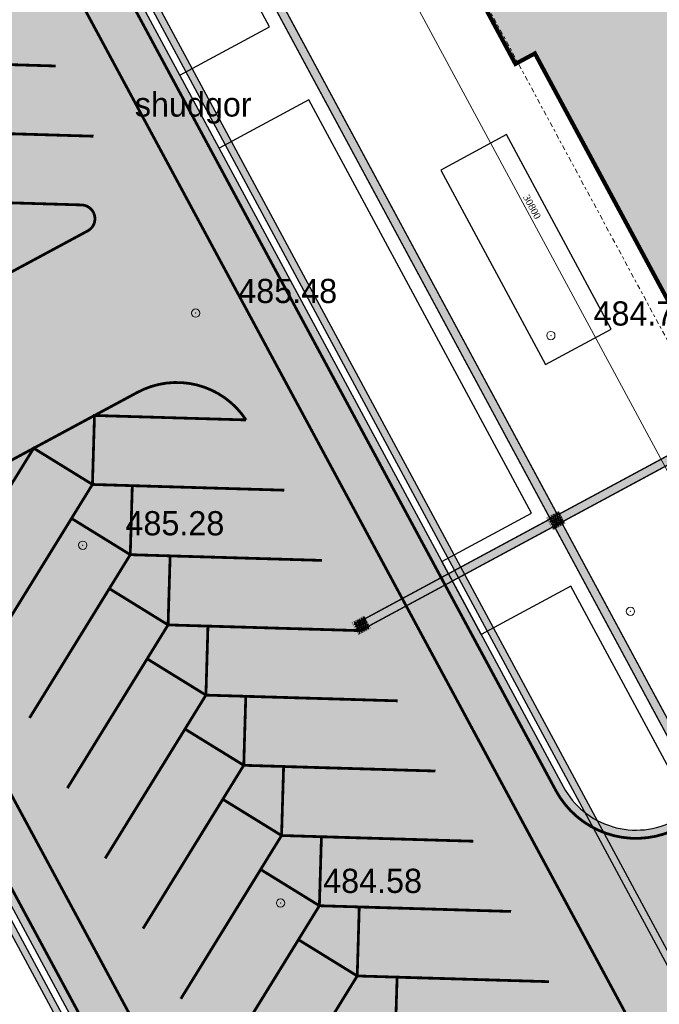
# Model space of a CAD drawing. Extents: x -516234 to 73329, y -4499813 to 47259.
# Tile 33 of 141: x 29627 to 29650, y 36907 to 36943. Entities that reach past the tile are written whole.
import ezdxf

# ---------------------------------------------------------------- set-up
doc = ezdxf.new("R2010")
doc.units = 0
doc.header["$LTSCALE"] = 0.5
doc.header["$MEASUREMENT"] = 0
doc.header["$PDMODE"] = 32
doc.header["$PDSIZE"] = 0.3
for name, pattern in [('ACAD_ISO03W100', [30, 12, -18]), ('Dot & Dashed', [670.277762, 352.777767, -176.388884, 0, -141.111112]), ('РА_КОНТУРЫ', [1.5, 0, -1.5])]:
    doc.linetypes.add(name, pattern=pattern)
for name, color, linetype in [('(002) Рамка', 7, 'Continuous'), ('(004) Точки рельефа', 7, 'Continuous'), ('(007) Здания', 7, 'Continuous'), ('(037) Контуры', 7, 'Continuous'), ('7_газон', 7, 'Continuous'), ('7_лоток', 150, 'Continuous'), ('osi', 252, 'Dot & Dashed'), ('STOYANKA', 7, 'Continuous'), ("YO'LLLLLLLLLLLLLLLLLLLLL", 7, 'Continuous'), ('ТАКТИЛ', 40, 'Continuous')]:
    doc.layers.add(name, color=color, linetype=linetype)
doc.layers.add('раз.нар', color=250, linetype='Continuous', lineweight=20)
doc.styles.add('BM-431', font='bm431.ttf')
doc.styles.add('D-431', font='d431.ttf')
doc.styles.add('seviyorum', font='times.ttf')
doc.dimstyles.new('100$0', dxfattribs={"dimtxt": 250, "dimasz": 200, "dimexe": 200, "dimexo": 200, "dimgap": 100, "dimtad": 1, "dimtxsty": 'seviyorum', "dimblk": 'OBLIQUE', "dimcen": -200, "dimclrd": 256, "dimclre": 256, "dimclrt": 256, "dimadec": 0, "dimazin": 0, "dimtfac": 1, "dimtmove": 0, "dimatfit": 1, "dimldrblk": 'OPEN90', "dimfxl": 1, "dimlwd": -1, "dimlwe": -1, "dimarcsym": 0})

# ---------------------------------------------------------------- blocks, each defined once
blk = doc.blocks.new('9633')
at = {"layer": '(004) Точки рельефа', "lineweight": 0, "style": 'D-431'}
for s, p in [('485.48', (28668.422, 36932.613)), ('484.75', (28681.28, 36931.797)), ('485.28', (28664.338, 36924.203)), ('484.58', (28671.495, 36911.256))]:
    blk.add_text(s, height=0.875, dxfattribs=at).set_placement(p)
at = {"layer": '(037) Контуры', "linetype": 'РА_КОНТУРЫ', "lineweight": 0, "ltscale": 0.5, "style": 'BM-431'}
blk.add_text('shudgor', height=0.875, dxfattribs=at).set_placement((28664.677, 36939.363))
blk = doc.blocks.new('_Oblique')
at = {"color": 0, "linetype": 'ByBlock', "lineweight": -2}
blk.add_line((-0.5, -0.5), (0.5, 0.5), dxfattribs=at)
blk = doc.blocks.new('*D332')
at = {"layer": 'Defpoints', "color": 0, "lineweight": 50, "transparency": 16777216}
for p in [(261332, -13908), (292132, -13908), (292132, -13908)]:
    blk.add_point(p, dxfattribs=at)
at = {"layer": 'раз.нар', "color": 8, "transparency": 16777216}
blk.add_line((261332, -13908), (292132, -13908), dxfattribs=at)
at = {"layer": 'раз.нар', "color": 8, "transparency": 16777216, "xscale": 200, "yscale": 200, "zscale": 200, "rotation": 180}
blk.add_blockref('_Oblique', (261332, -13908), dxfattribs=at)
at = {"layer": 'раз.нар', "color": 8, "transparency": 16777216, "xscale": 200, "yscale": 200, "zscale": 200}
blk.add_blockref('_Oblique', (292132, -13908), dxfattribs=at)
at = {"layer": 'раз.нар', "color": 8, "lineweight": 0, "transparency": 16777216, "insert": (275471, -13681), "char_height": 250, "attachment_point": 5, "style": 'seviyorum'}
blk.add_mtext('30800', dxfattribs=at)
blk = doc.blocks.new('_Open90')
at = {"color": 0, "linetype": 'ByBlock', "lineweight": -2}
for p, q in [((0, 0), (-1, 0)), ((-0.5, 0.5), (0, 0)), ((0, 0), (-0.5, -0.5))]:
    blk.add_line(p, q, dxfattribs=at)
blk = doc.blocks.new('ётактил')
at = {"layer": 'ТАКТИЛ', "lineweight": 30, "ltscale": 2}
h = blk.add_hatch(color=40, dxfattribs=at)
h.dxf.hatch_style = 1
h.paths.add_polyline_path([(132058.695, 43265.026), (132058.695, 43264.526), (132059.195, 43264.526), (132059.195, 43265.026)])
h = blk.add_hatch(color=1, dxfattribs=at)
h.dxf.hatch_style = 1
edge = h.paths.add_edge_path()
edge.add_arc((132058.743, 43264.99), 0.02, 0, 360)
h = blk.add_hatch(color=1, dxfattribs=at)
h.dxf.hatch_style = 1
edge = h.paths.add_edge_path()
edge.add_arc((132058.743, 43264.901), 0.02, 0, 360)
h = blk.add_hatch(color=1, dxfattribs=at)
h.dxf.hatch_style = 1
edge = h.paths.add_edge_path()
edge.add_arc((132058.789, 43264.944), 0.02, 0, 360)
h = blk.add_hatch(color=1, dxfattribs=at)
h.dxf.hatch_style = 1
edge = h.paths.add_edge_path()
edge.add_arc((132058.84, 43264.99), 0.02, 0, 360)
h = blk.add_hatch(color=1, dxfattribs=at)
h.dxf.hatch_style = 1
edge = h.paths.add_edge_path()
edge.add_arc((132058.84, 43264.901), 0.02, 0, 360)
h = blk.add_hatch(color=1, dxfattribs=at)
h.dxf.hatch_style = 1
edge = h.paths.add_edge_path()
edge.add_arc((132058.886, 43264.944), 0.02, 0, 360)
h = blk.add_hatch(color=1, dxfattribs=at)
h.dxf.hatch_style = 1
edge = h.paths.add_edge_path()
edge.add_arc((132058.929, 43264.99), 0.02, 0, 360)
h = blk.add_hatch(color=1, dxfattribs=at)
h.dxf.hatch_style = 1
edge = h.paths.add_edge_path()
edge.add_arc((132058.929, 43264.901), 0.02, 0, 360)
h = blk.add_hatch(color=1, dxfattribs=at)
h.dxf.hatch_style = 1
edge = h.paths.add_edge_path()
edge.add_arc((132058.976, 43264.944), 0.02, 0, 360)
h = blk.add_hatch(color=1, dxfattribs=at)
h.dxf.hatch_style = 1
edge = h.paths.add_edge_path()
edge.add_arc((132059.026, 43264.99), 0.02, 0, 360)
h = blk.add_hatch(color=1, dxfattribs=at)
h.dxf.hatch_style = 1
edge = h.paths.add_edge_path()
edge.add_arc((132059.026, 43264.901), 0.02, 0, 360)
h = blk.add_hatch(color=1, dxfattribs=at)
h.dxf.hatch_style = 1
edge = h.paths.add_edge_path()
edge.add_arc((132059.072, 43264.944), 0.02, 0, 360)
h = blk.add_hatch(color=1, dxfattribs=at)
h.dxf.hatch_style = 1
edge = h.paths.add_edge_path()
edge.add_arc((132059.105, 43264.99), 0.02, 0, 360)
h = blk.add_hatch(color=1, dxfattribs=at)
h.dxf.hatch_style = 1
edge = h.paths.add_edge_path()
edge.add_arc((132059.105, 43264.901), 0.02, 0, 360)
h = blk.add_hatch(color=1, dxfattribs=at)
h.dxf.hatch_style = 1
edge = h.paths.add_edge_path()
edge.add_arc((132059.151, 43264.944), 0.02, 0, 360)
h = blk.add_hatch(color=1, dxfattribs=at)
h.dxf.hatch_style = 1
edge = h.paths.add_edge_path()
edge.add_arc((132058.743, 43264.812), 0.02, 0, 360)
h = blk.add_hatch(color=1, dxfattribs=at)
h.dxf.hatch_style = 1
edge = h.paths.add_edge_path()
edge.add_arc((132058.743, 43264.728), 0.02, 0, 360)
h = blk.add_hatch(color=1, dxfattribs=at)
h.dxf.hatch_style = 1
edge = h.paths.add_edge_path()
edge.add_arc((132058.743, 43264.633), 0.02, 0, 360)
h = blk.add_hatch(color=1, dxfattribs=at)
h.dxf.hatch_style = 1
edge = h.paths.add_edge_path()
edge.add_arc((132058.789, 43264.855), 0.02, 0, 360)
h = blk.add_hatch(color=1, dxfattribs=at)
h.dxf.hatch_style = 1
edge = h.paths.add_edge_path()
edge.add_arc((132058.789, 43264.767), 0.02, 0, 360)
h = blk.add_hatch(color=1, dxfattribs=at)
h.dxf.hatch_style = 1
edge = h.paths.add_edge_path()
edge.add_arc((132058.789, 43264.682), 0.02, 0, 360)
h = blk.add_hatch(color=1, dxfattribs=at)
h.dxf.hatch_style = 1
edge = h.paths.add_edge_path()
edge.add_arc((132058.789, 43264.587), 0.02, 0, 360)
h = blk.add_hatch(color=1, dxfattribs=at)
h.dxf.hatch_style = 1
edge = h.paths.add_edge_path()
edge.add_arc((132058.84, 43264.812), 0.02, 0, 360)
h = blk.add_hatch(color=1, dxfattribs=at)
h.dxf.hatch_style = 1
edge = h.paths.add_edge_path()
edge.add_arc((132058.84, 43264.728), 0.02, 0, 360)
h = blk.add_hatch(color=1, dxfattribs=at)
h.dxf.hatch_style = 1
edge = h.paths.add_edge_path()
edge.add_arc((132058.84, 43264.633), 0.02, 0, 360)
h = blk.add_hatch(color=1, dxfattribs=at)
h.dxf.hatch_style = 1
edge = h.paths.add_edge_path()
edge.add_arc((132058.886, 43264.855), 0.02, 0, 360)
h = blk.add_hatch(color=1, dxfattribs=at)
h.dxf.hatch_style = 1
edge = h.paths.add_edge_path()
edge.add_arc((132058.886, 43264.767), 0.02, 0, 360)
h = blk.add_hatch(color=1, dxfattribs=at)
h.dxf.hatch_style = 1
edge = h.paths.add_edge_path()
edge.add_arc((132058.886, 43264.682), 0.02, 0, 360)
h = blk.add_hatch(color=1, dxfattribs=at)
h.dxf.hatch_style = 1
edge = h.paths.add_edge_path()
edge.add_arc((132058.886, 43264.587), 0.02, 0, 360)
h = blk.add_hatch(color=1, dxfattribs=at)
h.dxf.hatch_style = 1
edge = h.paths.add_edge_path()
edge.add_arc((132058.929, 43264.812), 0.02, 0, 360)
h = blk.add_hatch(color=1, dxfattribs=at)
h.dxf.hatch_style = 1
edge = h.paths.add_edge_path()
edge.add_arc((132058.929, 43264.728), 0.02, 0, 360)
h = blk.add_hatch(color=1, dxfattribs=at)
h.dxf.hatch_style = 1
edge = h.paths.add_edge_path()
edge.add_arc((132058.929, 43264.633), 0.02, 0, 360)
h = blk.add_hatch(color=1, dxfattribs=at)
h.dxf.hatch_style = 1
edge = h.paths.add_edge_path()
edge.add_arc((132058.976, 43264.855), 0.02, 0, 360)
h = blk.add_hatch(color=1, dxfattribs=at)
h.dxf.hatch_style = 1
edge = h.paths.add_edge_path()
edge.add_arc((132058.976, 43264.767), 0.02, 0, 360)
h = blk.add_hatch(color=1, dxfattribs=at)
h.dxf.hatch_style = 1
edge = h.paths.add_edge_path()
edge.add_arc((132058.976, 43264.682), 0.02, 0, 360)
h = blk.add_hatch(color=1, dxfattribs=at)
h.dxf.hatch_style = 1
edge = h.paths.add_edge_path()
edge.add_arc((132058.976, 43264.587), 0.02, 0, 360)
h = blk.add_hatch(color=1, dxfattribs=at)
h.dxf.hatch_style = 1
edge = h.paths.add_edge_path()
edge.add_arc((132059.026, 43264.812), 0.02, 0, 360)
h = blk.add_hatch(color=1, dxfattribs=at)
h.dxf.hatch_style = 1
edge = h.paths.add_edge_path()
edge.add_arc((132059.026, 43264.728), 0.02, 0, 360)
h = blk.add_hatch(color=1, dxfattribs=at)
h.dxf.hatch_style = 1
edge = h.paths.add_edge_path()
edge.add_arc((132059.026, 43264.633), 0.02, 0, 360)
h = blk.add_hatch(color=1, dxfattribs=at)
h.dxf.hatch_style = 1
edge = h.paths.add_edge_path()
edge.add_arc((132059.072, 43264.855), 0.02, 0, 360)
h = blk.add_hatch(color=1, dxfattribs=at)
h.dxf.hatch_style = 1
edge = h.paths.add_edge_path()
edge.add_arc((132059.072, 43264.767), 0.02, 0, 360)
h = blk.add_hatch(color=1, dxfattribs=at)
h.dxf.hatch_style = 1
edge = h.paths.add_edge_path()
edge.add_arc((132059.072, 43264.682), 0.02, 0, 360)
h = blk.add_hatch(color=1, dxfattribs=at)
h.dxf.hatch_style = 1
edge = h.paths.add_edge_path()
edge.add_arc((132059.072, 43264.587), 0.02, 0, 360)
h = blk.add_hatch(color=1, dxfattribs=at)
h.dxf.hatch_style = 1
edge = h.paths.add_edge_path()
edge.add_arc((132059.105, 43264.812), 0.02, 0, 360)
h = blk.add_hatch(color=1, dxfattribs=at)
h.dxf.hatch_style = 1
edge = h.paths.add_edge_path()
edge.add_arc((132059.105, 43264.728), 0.02, 0, 360)
h = blk.add_hatch(color=1, dxfattribs=at)
h.dxf.hatch_style = 1
edge = h.paths.add_edge_path()
edge.add_arc((132059.105, 43264.633), 0.02, 0, 360)
h = blk.add_hatch(color=1, dxfattribs=at)
h.dxf.hatch_style = 1
edge = h.paths.add_edge_path()
edge.add_arc((132059.151, 43264.855), 0.02, 0, 360)
h = blk.add_hatch(color=1, dxfattribs=at)
h.dxf.hatch_style = 1
edge = h.paths.add_edge_path()
edge.add_arc((132059.151, 43264.767), 0.02, 0, 360)
h = blk.add_hatch(color=1, dxfattribs=at)
h.dxf.hatch_style = 1
edge = h.paths.add_edge_path()
edge.add_arc((132059.151, 43264.682), 0.02, 0, 360)
h = blk.add_hatch(color=1, dxfattribs=at)
h.dxf.hatch_style = 1
edge = h.paths.add_edge_path()
edge.add_arc((132059.151, 43264.587), 0.02, 0, 360)
at = {"color": 1, "lineweight": 5, "ltscale": 2}
for centre in [(132058.743, 43264.99), (132058.743, 43264.901), (132058.789, 43264.944), (132058.84, 43264.99), (132058.84, 43264.901), (132058.886, 43264.944), (132058.929, 43264.99), (132058.929, 43264.901), (132058.976, 43264.944), (132059.026, 43264.99), (132059.026, 43264.901), (132059.072, 43264.944), (132059.105, 43264.99), (132059.105, 43264.901), (132059.151, 43264.944), (132058.743, 43264.812), (132058.743, 43264.728), (132058.743, 43264.633), (132058.789, 43264.855), (132058.789, 43264.767), (132058.789, 43264.682), (132058.789, 43264.587), (132058.84, 43264.812), (132058.84, 43264.728), (132058.84, 43264.633), (132058.886, 43264.855), (132058.886, 43264.767), (132058.886, 43264.682), (132058.886, 43264.587), (132058.929, 43264.812), (132058.929, 43264.728), (132058.929, 43264.633), (132058.976, 43264.855), (132058.976, 43264.767), (132058.976, 43264.682), (132058.976, 43264.587), (132059.026, 43264.812), (132059.026, 43264.728), (132059.026, 43264.633), (132059.072, 43264.855), (132059.072, 43264.767), (132059.072, 43264.682), (132059.072, 43264.587), (132059.105, 43264.812), (132059.105, 43264.728), (132059.105, 43264.633), (132059.151, 43264.855), (132059.151, 43264.767), (132059.151, 43264.682), (132059.151, 43264.587)]:
    blk.add_circle(centre, 0.02, dxfattribs=at)
at = {"layer": 'ТАКТИЛ', "color": 11, "lineweight": 0, "true_color": 0xff7070, "const_width": 0.01}
blk.add_lwpolyline([(132058.695, 43265.026), (132058.695, 43264.526), (132059.195, 43264.526), (132059.195, 43265.026), (132058.695, 43265.026)], dxfattribs=at)
blk = doc.blocks.new('oslar 333')
at = {"layer": 'osi', "color": 8, "lineweight": 0, "true_color": 0x787878}
blk.add_lwpolyline([(258325.008, -11656.651), (293231.551, -11656.651)], dxfattribs=at)
at = {"layer": 'раз.нар', "color": 8, "lineweight": 0, "true_color": 0x787878}
dim = blk.add_linear_dim(base=(292131.551, -13908.348), p1=(261331.551, -13908.348), p2=(292131.551, -13908.348), dimstyle='100$0', override={"dimclrd": 8, "dimclre": 8, "dimclrt": 8}, dxfattribs=at)
dim.commit()
dim.dimension.update_dxf_attribs({"geometry": '*D332', "text_midpoint": (275471.271, -13908.348), "dimtype": 128})
blk = doc.blocks.new('wrthtrwh')
at = {"lineweight": 100, "true_color": 0xfeeab9}
h = blk.add_hatch(color=254, dxfattribs=at)
h.dxf.hatch_style = 1
h.paths.add_polyline_path([(545874.149, 4536762.315), (545887.003, 4536769.239), (545890.133, 4536763.428), (545889.605, 4536763.144), (545890.838, 4536760.855), (545891.366, 4536761.139), (545892.884, 4536758.322), (545892.356, 4536758.037), (545895.296, 4536752.579), (545895.824, 4536752.863), (545897.342, 4536750.046), (545896.813, 4536749.762), (545898.046, 4536747.473), (545898.575, 4536747.757), (545901.705, 4536741.946), (545888.851, 4536735.023), (545884.393, 4536743.298), (545885.097, 4536743.678), (545879.312, 4536754.419), (545878.607, 4536754.039)])
at = {"lineweight": 0, "const_width": 0.15}
blk.add_lwpolyline([(545874.149, 4536762.315), (545887.003, 4536769.239), (545890.133, 4536763.428), (545889.605, 4536763.144), (545890.838, 4536760.855), (545891.366, 4536761.139), (545892.884, 4536758.322), (545892.356, 4536758.037), (545895.296, 4536752.579), (545895.824, 4536752.863), (545897.342, 4536750.046), (545896.813, 4536749.762), (545898.046, 4536747.473), (545898.575, 4536747.757), (545901.705, 4536741.946), (545888.851, 4536735.023), (545884.393, 4536743.298), (545885.097, 4536743.678), (545879.312, 4536754.419), (545878.607, 4536754.039)], close=True, dxfattribs=at)
at = {"color": 7, "xscale": 0.001, "yscale": 0.001, "zscale": 0.001, "rotation": 298.3098620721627}
blk.add_blockref('oslar 333', (545760.614, 4536997.877), dxfattribs=at)

msp = doc.modelspace()

# ---------------------------------------------------------------- hatches: boundary and pattern name
at = {"lineweight": 0}
h = msp.add_hatch(color=40, dxfattribs=at)
h.dxf.hatch_style = 1
h.paths.add_polyline_path([(29654.822, 36965.248), (29631.441, 36952.665), (29646.376, 36924.94), (29651.57, 36927.738), (29651.712, 36927.474), (29646.518, 36924.676), (29651.592, 36915.256), (29674.973, 36927.838), (29669.158, 36938.632), (29665.504, 36936.663), (29665.361, 36936.927), (29669.016, 36938.896), (29661.95, 36952.014), (29658.295, 36950.045), (29658.153, 36950.309), (29661.808, 36952.278)], flags=16)
edge = h.paths.add_edge_path()
edge.add_line((29675.112, 36927.579), (29651.737, 36914.987))
edge.add_line((29651.737, 36914.987), (29651.948, 36914.595))
edge.add_line((29651.948, 36914.595), (29651.684, 36914.453))
edge.add_line((29651.684, 36914.453), (29646.254, 36924.533))
edge.add_line((29646.254, 36924.533), (29639.211, 36920.74))
edge.add_line((29639.211, 36920.74), (29639.068, 36921.004))
edge.add_line((29639.068, 36921.004), (29646.111, 36924.798))
edge.add_line((29646.111, 36924.798), (29630.817, 36953.19))
edge.add_line((29630.817, 36953.19), (29631.081, 36953.333))
edge.add_line((29631.081, 36953.333), (29631.299, 36952.929))
edge.add_line((29631.299, 36952.929), (29654.679, 36965.512))
edge.add_line((29654.679, 36965.512), (29654.481, 36965.879))
edge.add_arc((29655.406, 36962.97), 3.052, 101.8422, 107.6381, ccw=False)
edge.add_line((29654.78, 36965.957), (29675.528, 36927.439))
edge.add_arc((29673.411, 36929.564), 3, 309.0011, 314.8998, ccw=False)
edge.add_line((29675.299, 36927.233), (29675.112, 36927.579))
at = {"layer": '7_газон', "lineweight": 0, "true_color": 0x5c5c5c, "transparency": 33554687}
h = msp.add_hatch(color=251, dxfattribs=at)
h.dxf.hatch_style = 1
edge = h.paths.add_edge_path(flags=16)
edge.add_line((29676.967, 36922.961), (29652.773, 36909.928))
edge.add_arc((29654.196, 36907.287), 3, 118.3099, 208.3099)
edge.add_line((29651.554, 36905.864), (29669.688, 36872.2))
edge.add_arc((29672.33, 36873.623), 3, 208.3099, 298.278)
edge.add_line((29673.751, 36870.981), (29697.069, 36883.525))
edge.add_arc((29695.174, 36887.047), 4, 298.278, 388.3063)
edge.add_line((29698.696, 36888.944), (29681.031, 36921.742))
edge.add_arc((29678.39, 36920.32), 3, 28.3063, 118.3099)
edge = h.paths.add_edge_path(flags=16)
edge.add_arc((29582.986, 36967.9), 30, 100.3549, 118.3099)
edge.add_line((29568.758, 36994.312), (29528.131, 36972.427))
edge.add_arc((29529.554, 36969.786), 3, 118.3099, 225.9761)
edge.add_arc((29494.806, 36933.834), 47, 28.3099, 45.9761, ccw=False)
edge.add_line((29536.185, 36956.123), (29686.137, 36677.746))
edge.add_arc((29688.778, 36679.168), 3, 208.3099, 354.8617)
edge.add_line((29691.766, 36678.9), (29699.507, 36764.985))
edge.add_arc((29669.628, 36767.671), 30, 354.8617, 388.3099)
edge.add_line((29696.04, 36781.899), (29580.774, 36995.883))
edge.add_arc((29578.132, 36994.46), 3, 28.3099, 100.3549)
edge = h.paths.add_edge_path()
edge.add_line((29429.452, 37065.402), (29443.215, 37039.99))
edge.add_line((29443.215, 37039.99), (29467.007, 36995.822))
edge.add_arc((29480.213, 37002.936), 15, 208.3099, 253.3099)
edge.add_line((29475.905, 36988.568), (29508.304, 36978.854))
edge.add_arc((29494.806, 36933.834), 47, 63.2849, 73.3099, ccw=False)
edge.add_arc((29520.431, 36984.749), 10, 243.2849, 298.3099)
edge.add_line((29525.173, 36975.945), (29566.624, 36998.273))
edge.add_arc((29582.986, 36967.9), 34.5, 90.7023, 118.3099, ccw=False)
edge.add_line((29582.563, 37002.397), (29601.162, 37002.625))
edge.add_arc((29600.795, 37032.623), 30, 270.7023, 298.3364)
edge.add_line((29615.034, 37006.218), (29627.395, 37012.883))
edge.add_arc((29631.43, 37005.402), 8.5, 28.3063, 118.3364, ccw=False)
edge.add_line((29638.913, 37009.433), (29702.658, 36891.078))
edge.add_arc((29695.174, 36887.047), 8.5, -61.722, 28.3063, ccw=False)
edge.add_line((29699.201, 36879.562), (29664.33, 36860.803))
edge.add_arc((29666.699, 36856.4), 5, 118.278, 208.3099)
edge.add_line((29662.297, 36854.029), (29700.001, 36784.033))
edge.add_arc((29669.628, 36767.671), 34.5, -5.1383, 28.3099, ccw=False)
edge.add_line((29703.989, 36764.582), (29695.148, 36666.257))
edge.add_arc((29710.087, 36664.913), 15, 174.8617, 208.3099)
edge.add_line((29696.881, 36657.8), (29738.108, 36581.265))
edge.add_arc((29696.73, 36558.976), 47, -16.6901, 28.3099, ccw=False)
edge.add_line((29741.75, 36545.478), (29732.035, 36513.078))
edge.add_arc((29746.403, 36508.77), 15, 163.3099, 208.3099)
edge.add_line((29733.198, 36501.657), (29762.257, 36447.71))
edge.add_line((29762.257, 36447.71), (29788.318, 36389.84))
edge.add_line((29788.318, 36389.84), (29723.729, 36509.746))
edge.add_line((29723.729, 36509.746), (29735.044, 36547.488))
edge.add_arc((29696.73, 36558.976), 40, 343.3099, 388.3099)
edge.add_line((29731.945, 36577.945), (29530.022, 36952.803))
edge.add_arc((29494.806, 36933.834), 40, 28.3099, 73.3099)
edge.add_line((29506.294, 36972.148), (29468.537, 36983.469))
edge.add_line((29468.537, 36983.469), (29424.235, 37065.402))
edge = h.paths.add_edge_path(flags=16)
edge.add_line((29653.969, 36965.661), (29629.772, 36952.627))
edge.add_arc((29631.195, 36949.986), 3, 118.3099, 208.3099)
edge.add_line((29628.554, 36948.564), (29646.575, 36915.109))
edge.add_arc((29649.216, 36916.531), 3, 208.3099, 298.3099)
edge.add_line((29650.639, 36913.89), (29674.834, 36926.923))
edge.add_arc((29673.411, 36929.564), 3, 298.3099, 388.3063)
edge.add_line((29676.052, 36930.987), (29658.033, 36964.443))
edge.add_arc((29655.392, 36963.02), 3, 28.3063, 118.3099)
edge = h.paths.add_edge_path(flags=16)
edge.add_line((29653.054, 36973.687), (29634.951, 37007.299))
edge.add_arc((29631.43, 37005.402), 4, 28.3063, 118.3364)
edge.add_line((29629.531, 37008.923), (29617.17, 37002.257))
edge.add_arc((29600.795, 37032.623), 34.5, 278.9598, 298.3364, ccw=False)
edge.add_arc((29606.635, 36995.58), 3, 98.9598, 208.3099)
edge.add_line((29603.994, 36994.158), (29623.574, 36957.808))
edge.add_arc((29626.215, 36959.23), 3, 208.3099, 298.3099)
edge.add_line((29627.638, 36956.589), (29651.836, 36969.624))
edge.add_arc((29650.413, 36972.265), 3, 298.3099, 388.3063)
at = {"layer": "YO'LLLLLLLLLLLLLLLLLLLLL", "true_color": 0x00bfff}
h = msp.add_hatch(color=140, dxfattribs=at)
h.dxf.hatch_style = 1
edge = h.paths.add_edge_path(flags=16)
edge.add_line((29604.434, 36994.395), (29670.129, 36872.437))
edge.add_arc((29672.33, 36873.623), 2.5, 208.3099, 298.278)
edge.add_line((29673.514, 36871.421), (29696.832, 36883.965))
edge.add_arc((29695.174, 36887.047), 3.5, 298.278, 388.3063)
edge.add_line((29698.255, 36888.707), (29634.511, 37007.062))
edge.add_arc((29631.43, 37005.402), 3.5, 28.3063, 118.3364)
edge.add_line((29629.768, 37008.483), (29617.407, 37001.817))
edge.add_arc((29600.795, 37032.623), 35, 278.9598, 298.3364, ccw=False)
edge.add_arc((29606.635, 36995.58), 2.5, 98.9598, 208.3099)
edge = h.paths.add_edge_path()
edge.add_arc((29600.795, 37032.623), 34.75, 278.9598, 298.3364)
edge.add_line((29617.289, 37002.037), (29629.65, 37008.703))
edge.add_arc((29631.43, 37005.402), 3.75, 28.3063, 118.3364, ccw=False)
edge.add_line((29634.731, 37007.18), (29698.476, 36888.825))
edge.add_arc((29695.174, 36887.047), 3.75, -61.722, 28.3063, ccw=False)
edge.add_line((29696.951, 36883.745), (29673.632, 36871.201))
edge.add_arc((29672.33, 36873.623), 2.75, 208.3099, 298.278, ccw=False)
edge.add_line((29669.908, 36872.318), (29604.214, 36994.276))
edge.add_arc((29606.635, 36995.58), 2.75, 98.9598, 208.3099, ccw=False)
edge = h.paths.add_edge_path()
edge.add_line((29596.95, 36997.823), (29587.754, 36997.71))
edge.add_arc((29588.986, 36994.975), 3, 114.2587, 124.2596)
edge.add_line((29587.297, 36997.455), (29597.412, 36997.579))
edge.add_arc((29595.785, 36995.059), 3, 57.145, 67.1458)
edge = h.paths.add_edge_path()
edge.add_line((29526.909, 36971.201), (29568.995, 36993.871))
edge.add_arc((29582.986, 36967.9), 29.5, 100.3549, 118.3099, ccw=False)
edge.add_arc((29578.132, 36994.46), 2.5, 28.3099, 100.3549, ccw=False)
edge.add_line((29580.333, 36995.646), (29695.599, 36781.661))
edge.add_arc((29669.628, 36767.671), 29.5, -5.1383, 28.3099, ccw=False)
edge.add_line((29699.009, 36765.029), (29691.12, 36677.293))
edge.add_arc((29688.778, 36679.168), 3, 321.3044, 331.3052)
edge.add_line((29691.41, 36677.728), (29699.258, 36765.007))
edge.add_arc((29669.628, 36767.671), 29.75, 354.8617, 388.3099)
edge.add_line((29695.82, 36781.78), (29580.553, 36995.764))
edge.add_arc((29578.132, 36994.46), 2.75, 28.3099, 100.3549)
edge.add_arc((29582.986, 36967.9), 29.75, 100.3549, 118.3099)
edge.add_line((29568.877, 36994.091), (29527.194, 36971.639))
edge.add_arc((29529.554, 36969.786), 3, 141.8663, 151.8672)

# ---------------------------------------------------------------- linework, layer by layer
at = {"layer": '(002) Рамка', "flags": 128}
msp.add_lwpolyline([(29654.002, 36965.679, -0.12787), (29655.483, 36966.02), (29662.003, 36953.917), (29663.323, 36954.628), (29664.746, 36951.987), (29663.425, 36951.275), (29669.211, 36940.535), (29670.532, 36941.246), (29671.954, 36938.605), (29670.634, 36937.893), (29675.967, 36927.993, -0.130178), (29674.854, 36926.934), (29651.244, 36914.216), (29646.857, 36922.359), (29643.611, 36920.611), (29642.188, 36923.252), (29645.434, 36925.001), (29637.372, 36939.967), (29634.126, 36938.219), (29632.703, 36940.86), (29635.949, 36942.609), (29630.382, 36952.945), (29654.002, 36965.679)], format="xyb", close=True, dxfattribs=at)
msp.add_lwpolyline([(29642.147, 36937.428), (29645.941, 36930.385), (29648.318, 36931.666), (29644.524, 36938.709)], close=True, dxfattribs=at)
at = {"layer": '(004) Точки рельефа', "color": 0, "linetype": 'ByBlock', "lineweight": 0}
for p in [(29633.273, 36932.249), (29646.132, 36931.434), (29629.189, 36923.845), (29649.014, 36921.451), (29636.347, 36910.892)]:
    msp.add_point(p, dxfattribs=at)
for points in [[(29577.593, 36997.411, 0.078504), (29568.758, 36994.312), (29528.131, 36972.427, 0.507692), (29527.469, 36967.629, -0.077236), (29536.185, 36956.123), (29686.137, 36677.746, 0.743694), (29691.766, 36678.9), (29699.507, 36764.985, 0.14699), (29696.04, 36781.899), (29580.774, 36995.883, 0.325137)], [(29653.969, 36965.661), (29629.772, 36952.627, 0.414214), (29628.554, 36948.564), (29646.575, 36915.109, 0.414214), (29650.639, 36913.89), (29674.834, 36926.923, 0.414196), (29676.052, 36930.987), (29658.033, 36964.443, 0.414232)]]:
    msp.add_lwpolyline(points, format="xyb", close=True)
at = {"color": 11, "lineweight": 0, "true_color": 0xff7070, "const_width": 0.05}
msp.add_lwpolyline([(29675.112, 36927.579), (29651.737, 36914.987), (29651.948, 36914.595), (29651.684, 36914.453), (29646.254, 36924.533), (29639.211, 36920.74), (29639.068, 36921.004), (29646.111, 36924.798), (29630.817, 36953.19), (29631.081, 36953.333), (29631.299, 36952.929), (29654.679, 36965.512), (29654.481, 36965.879, -0.025294), (29654.78, 36965.957), (29675.528, 36927.439, -0.025744), (29675.299, 36927.233)], format="xyb", close=True, dxfattribs=at)
msp.add_lwpolyline([(29654.822, 36965.248), (29631.441, 36952.665), (29646.376, 36924.94), (29651.57, 36927.738), (29651.712, 36927.474), (29646.518, 36924.676), (29651.592, 36915.256), (29674.973, 36927.838), (29669.158, 36938.632), (29665.504, 36936.663), (29665.361, 36936.927), (29669.016, 36938.896), (29661.95, 36952.014), (29658.295, 36950.045), (29658.153, 36950.309), (29661.808, 36952.278)], close=True, dxfattribs=at)
at = {"layer": 'STOYANKA', "color": 7, "lineweight": 50, "true_color": 0xffffff, "const_width": 0.1}
for points in [[(29577.539, 36997.706, 0.078504), (29568.616, 36994.576), (29527.989, 36972.691, 0.507692), (29527.261, 36967.413, -0.077236), (29535.921, 36955.981), (29685.873, 36677.603, 0.743694), (29692.065, 36678.873), (29699.806, 36764.958, 0.14699), (29696.304, 36782.041), (29581.038, 36996.025, 0.325137)], [(29653.827, 36965.926), (29629.63, 36952.892, 0.414214), (29628.29, 36948.421), (29646.311, 36914.966, 0.414214), (29650.781, 36913.626), (29674.976, 36926.659, 0.414196), (29676.316, 36931.129), (29658.297, 36964.585, 0.414232)]]:
    msp.add_lwpolyline(points, format="xyb", close=True, dxfattribs=at)
at = {"layer": 'STOYANKA', "color": 7, "linetype": 'ACAD_ISO03W100', "ltscale": 0.2, "true_color": 0xffffff, "transparency": 33554687, "const_width": 0.1}
for points in [[(29582.446, 36996.784), (29655.501, 36861.163)], [(29601.967, 36993.913), (29668.016, 36871.299)]]:
    msp.add_lwpolyline(points, dxfattribs=at)
at = {"layer": 'STOYANKA', "color": 7, "lineweight": 50, "true_color": 0xffffff, "const_width": 0.1}
for points in [[(29628.133, 36938.695), (29622.635, 36938.859), (29622.709, 36941.357), (29628.207, 36941.194)], [(29636.406, 36923.338), (29630.907, 36923.502), (29630.981, 36926), (29636.479, 36925.837)], [(29628.019, 36918.821), (29630.907, 36923.502), (29628.781, 36924.815), (29625.892, 36920.134)], [(29637.775, 36920.796), (29632.276, 36920.96), (29632.35, 36923.458), (29637.849, 36923.295)], [(29629.388, 36916.279), (29632.276, 36920.96), (29630.151, 36922.273), (29627.261, 36917.592)], [(29639.144, 36918.255), (29633.646, 36918.418), (29633.719, 36920.916), (29639.218, 36920.753)], [(29630.757, 36913.737), (29633.646, 36918.418), (29631.52, 36919.731), (29628.63, 36915.05)], [(29640.513, 36915.713), (29635.015, 36915.877), (29635.089, 36918.374), (29640.587, 36918.211)], [(29632.127, 36911.195), (29635.015, 36915.877), (29632.889, 36917.189), (29629.999, 36912.508)], [(29641.883, 36913.171), (29636.384, 36913.335), (29636.458, 36915.832), (29641.956, 36915.67)], [(29633.496, 36908.653), (29636.384, 36913.335), (29634.258, 36914.647), (29631.369, 36909.966)], [(29643.252, 36910.629), (29637.753, 36910.793), (29637.827, 36913.29), (29643.326, 36913.128)], [(29634.865, 36906.111), (29637.753, 36910.793), (29635.628, 36912.105), (29632.738, 36907.424)], [(29644.621, 36908.087), (29639.123, 36908.251), (29639.196, 36910.748), (29644.695, 36910.586)], [(29636.234, 36903.569), (29639.123, 36908.251), (29636.997, 36909.563), (29634.107, 36904.882)], [(29645.99, 36905.545), (29640.492, 36905.709), (29640.566, 36908.206), (29646.064, 36908.044)]]:
    msp.add_lwpolyline(points, dxfattribs=at)
for points in [[(29629.576, 36938.652), (29624.078, 36938.815), (29624.004, 36936.317), (29629.143, 36936.164, -0.767205), (29629.366, 36935.224), (29621.967, 36931.239, -0.767205), (29621.305, 36931.942), (29624.004, 36936.317), (29621.878, 36937.63), (29618.989, 36932.949)], [(29626.65, 36921.363), (29629.538, 36926.044), (29627.412, 36927.357), (29624.53, 36922.688, -0.389347), (29625.86, 36926.521), (29631.165, 36929.378, -0.389425), (29635.098, 36928.38), (29629.612, 36928.542), (29629.538, 36926.044), (29635.036, 36925.88)]]:
    msp.add_lwpolyline(points, format="xyb", dxfattribs=at)
at = {"layer": "YO'LLLLLLLLLLLLLLLLLLLLL", "color": 140, "true_color": 0x00bfff, "flags": 128}
for points in [[(29606.207, 36998.297, 0.084749), (29617.289, 37002.037), (29629.65, 37008.703, -0.414367), (29634.731, 37007.18), (29698.476, 36888.825, -0.414358), (29696.951, 36883.745), (29673.632, 36871.201, -0.414051), (29669.908, 36872.318), (29604.214, 36994.276, -0.516968)], [(29604.434, 36994.395), (29670.129, 36872.437, 0.414051), (29673.514, 36871.421), (29696.832, 36883.965, 0.414358), (29698.255, 36888.707), (29634.511, 37007.062, 0.414367), (29629.768, 37008.483), (29617.407, 37001.817, -0.084749), (29606.246, 36998.05, 0.516968)], [(29526.909, 36971.201), (29568.995, 36993.871, -0.078504), (29577.683, 36996.919, -0.325137), (29580.333, 36995.646), (29695.599, 36781.661, -0.14699), (29699.009, 36765.029), (29691.12, 36677.293, 0.043665), (29691.41, 36677.728), (29699.258, 36765.007, 0.14699), (29695.82, 36781.78), (29580.553, 36995.764, 0.325137), (29577.638, 36997.165, 0.078504), (29568.877, 36994.091), (29527.194, 36971.639, 0.043665)]]:
    msp.add_lwpolyline(points, format="xyb", close=True, dxfattribs=at)

# ---------------------------------------------------------------- block references
at = {"layer": '(002) Рамка'}
msp.add_blockref('wrthtrwh', (-516233.758, -4499812.77), dxfattribs=at)
at = {"layer": '(007) Здания', "color": 18, "true_color": 0x000000}
msp.add_blockref('9633', (966.395, 0), dxfattribs=at)
at = {"layer": '7_лоток', "color": 6, "lineweight": 40, "rotation": 298.3098619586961}
for p in [(-71071.411, 132670.992), (-71078.455, 132667.198)]:
    msp.add_blockref('ётактил', p, dxfattribs=at)

doc.saveas('drawing.dxf')
